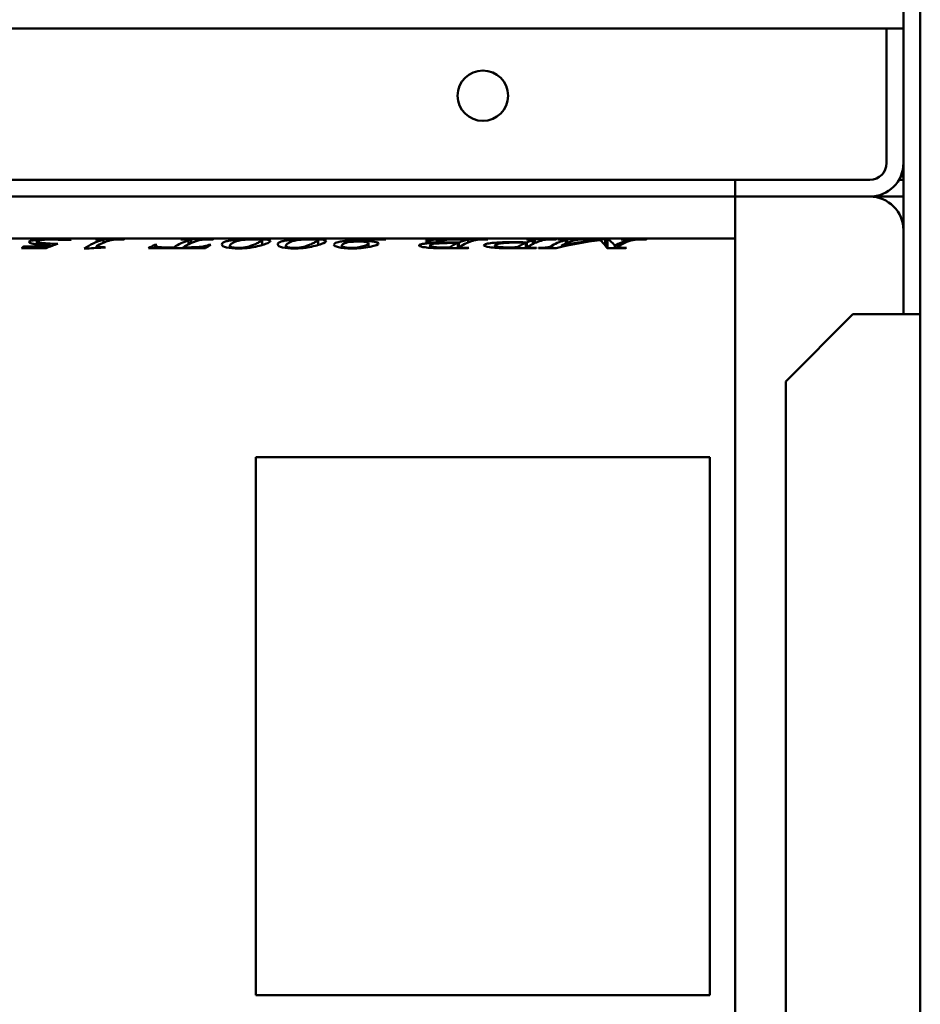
# Model space of a CAD drawing. Header units: millimetres. Extents: x 2244 to 3007, y 1348 to 2364.
# Tile 5 of 7: x 2481 to 2749, y 1721 to 2014. Entities that reach past the tile are written whole.
import ezdxf

# ---------------------------------------------------------------- set-up
doc = ezdxf.new("R2010")
doc.units = ezdxf.units.MM
doc.header["$LTSCALE"] = 12.5
doc.layers.add('Widoczne (ISO)', color=7, linetype='Continuous', lineweight=50)

msp = doc.modelspace()

# ---------------------------------------------------------------- linework, layer by layer
at = {"layer": 'Widoczne (ISO)'}
for p, q in [((2748.5, 2295.32), (2748.5, 1851.25)), ((2743.5, 1926.25), (2743.5, 2016.46)), ((2248.5, 2011.25), (2738.5, 2011.25)), ((2738.5, 2001.25), (2738.5, 2011.25)), ((2743.5, 2011.25), (2738.5, 2011.25)), ((2738.5, 2001.25), (2738.5, 1971.25)), ((2248.5, 1966.25), (2693.5, 1966.25)), ((2693.5, 1966.25), (2696.43, 1966.25)), ((2693.5, 1966.25), (2693.5, 1961.25)), ((2720.58, 1966.25), (2696.43, 1966.25)), ((2720.58, 1966.25), (2727.65, 1966.25)), ((2733.5, 1966.25), (2727.65, 1966.25)), ((2742.16, 1966.25), (2743.5, 1966.25)), ((2743.5, 1967.25), (2742.67, 1967.25)), ((2251.5, 1961.25), (2693.5, 1961.25)), ((2697.33, 1961.25), (2693.5, 1961.25)), ((2693.5, 1621.25), (2693.5, 1961.25)), ((2697.33, 1961.25), (2720.58, 1961.25)), ((2727.65, 1961.25), (2720.58, 1961.25)), ((2727.65, 1961.25), (2733.5, 1961.25)), ((2733.5, 1961.25), (2743.5, 1961.25)), ((2693.5, 1948.75), (2256.5, 1948.75)), ((2485.93, 1947.08), (2485.93, 1947.96)), ((2503.38, 1947.63), (2503.38, 1947.63)), ((2503.54, 1948.55), (2511.9, 1948.55)), ((2503.54, 1948.52), (2503.54, 1948.55)), ((2503.54, 1947.7), (2503.54, 1947.7)), ((2505.74, 1947.56), (2505.74, 1948.44)), ((2529.46, 1948.52), (2528.73, 1948.52)), ((2528.91, 1948.55), (2538.38, 1948.55)), ((2528.91, 1948.52), (2528.91, 1948.55)), ((2528.91, 1947.43), (2528.91, 1947.43)), ((2530.99, 1947.06), (2530.99, 1948.21)), ((2531.82, 1947.45), (2531.82, 1948.44)), ((2538.2, 1948.52), (2537.77, 1948.52)), ((2552.92, 1946.85), (2552.92, 1948.33)), ((2569.54, 1946.85), (2569.54, 1948.33)), ((2579.65, 1947.83), (2579.65, 1947.92)), ((2584.55, 1946.26), (2584.55, 1947.42)), ((2589.62, 1948.54), (2589.62, 1948.57)), ((2604.79, 1947.58), (2604.79, 1948.06)), ((2605.73, 1947.38), (2605.73, 1947.54)), ((2611.03, 1945.92), (2611.03, 1947.46)), ((2611.37, 1945.92), (2611.37, 1947.61)), ((2611.87, 1948.55), (2619.93, 1948.55)), ((2614.14, 1947.62), (2614.14, 1948.47)), ((2631.25, 1945.92), (2631.25, 1947.53)), ((2631.54, 1945.92), (2631.54, 1947.65)), ((2631.61, 1948.55), (2640.25, 1948.55)), ((2631.61, 1948.52), (2631.61, 1948.55)), ((2633.37, 1947.17), (2633.37, 1948.27)), ((2633.98, 1947.46), (2633.98, 1948.45)), ((2641.13, 1948.52), (2640.76, 1948.52)), ((2640.9, 1948.55), (2650.05, 1948.55)), ((2640.9, 1948.52), (2640.9, 1948.55)), ((2640.9, 1947.58), (2640.9, 1947.58)), ((2643.17, 1947.3), (2643.17, 1948.33)), ((2643.53, 1947.47), (2643.53, 1948.45)), ((2643.53, 1946.99), (2643.53, 1946.99)), ((2649.89, 1948.52), (2649.44, 1948.52)), ((2654.88, 1948.55), (2655.55, 1948.55)), ((2654.88, 1946.7), (2654.88, 1948.55)), ((2655.55, 1945.92), (2655.55, 1948.55)), ((2659.58, 1947.56), (2659.58, 1947.56)), ((2659.76, 1948.55), (2667.09, 1948.55)), ((2659.76, 1948.52), (2659.76, 1948.55)), ((2659.76, 1947.64), (2659.76, 1947.64)), ((2662.13, 1948.05), (2662.13, 1948.44)), ((2666.93, 1948.52), (2666.48, 1948.52)), ((2488.72, 1945.92), (2481.37, 1945.92)), ((2482.12, 1946.4), (2488.75, 1946.4)), ((2482.12, 1945.92), (2482.12, 1946.4)), ((2488.75, 1945.93), (2488.75, 1946.4)), ((2489.96, 1946.42), (2489.96, 1946.84)), ((2500.83, 1945.83), (2500.06, 1945.83)), ((2503.63, 1945.98), (2503.63, 1946.41)), ((2506.1, 1946.11), (2506.1, 1946.23)), ((2536.08, 1945.92), (2519.18, 1945.92)), ((2521, 1946.92), (2521.59, 1946.92)), ((2521, 1945.92), (2521, 1946.92)), ((2521.28, 1945.92), (2521.28, 1946.55)), ((2524.79, 1946.16), (2526.61, 1946.16)), ((2526.61, 1945.92), (2526.61, 1946.16)), ((2529.41, 1946.16), (2530.67, 1946.16)), ((2529.41, 1945.92), (2529.41, 1946.16)), ((2537.03, 1946.92), (2537.62, 1946.92)), ((2537.03, 1946.56), (2537.03, 1946.92)), ((2543.34, 1945.98), (2543.34, 1946.61)), ((2559.96, 1945.98), (2559.96, 1946.61)), ((2576.55, 1946.02), (2576.55, 1946.64)), ((2602.83, 1946.02), (2602.83, 1946.72)), ((2614.14, 1945.92), (2606.23, 1945.92)), ((2608.58, 1945.92), (2608.58, 1946.16)), ((2611.69, 1945.92), (2611.69, 1946.27)), ((2622.1, 1946.02), (2622.1, 1946.75)), ((2634.3, 1945.92), (2625.62, 1945.92)), ((2628.73, 1945.92), (2628.73, 1946.19)), ((2631.99, 1945.92), (2631.99, 1946.28)), ((2635.08, 1946.03), (2635.08, 1945.92)), ((2640.27, 1945.92), (2635.08, 1945.92)), ((2637.13, 1945.92), (2637.13, 1946.08)), ((2639.09, 1945.92), (2639.09, 1946.7)), ((2641.89, 1946.32), (2641.89, 1946.64)), ((2660.98, 1945.92), (2655.42, 1945.92)), ((2657.72, 1945.92), (2657.72, 1946.64)), ((2658.32, 1945.92), (2658.32, 1946.28)), ((2728.5, 1926.25), (2708.5, 1906.25)), ((2748.5, 1926.25), (2728.5, 1926.25)), ((2708.5, 1906.25), (2708.5, 1676.25)), ((2551, 1723.75), (2551, 1883.75)), ((2551, 1883.75), (2686, 1883.75)), ((2686, 1883.75), (2686, 1723.75)), ((2748.5, 1851.25), (2748.5, 1396.25)), ((2686, 1723.75), (2551, 1723.75))]:
    msp.add_line(p, q, dxfattribs=at)
msp.add_circle((2618.5, 1991.25), 7.5, dxfattribs=at)
for centre, radius, start, end in [((2733.5, 1971.25), 10, 270, 0), ((2733.5, 1971.25), 5, 270, 0), ((2733.5, 1951.25), 10, 0, 90)]:
    msp.add_arc(centre, radius, start, end, dxfattribs=at)
for centre, major_axis, ratio, start_param, end_param in [((2503.46, 1779.55), (2.4, 169.2), 0.262761, 0.052163, 0.055796), ((2511.79, 1766.84), (3.73, 181.9), 0.366028, 0.054217, 0.05772), ((2528.82, 1776.81), (2.71, 171.94), 0.289614, 0.052613, 0.056217), ((2538.29, 1776.81), (2.71, 171.94), 0.289614, 0.052613, 0.056217), ((2619.83, 1773.77), (3.04, 174.97), 0.315799, 0.053106, 0.056679), ((2631.53, 1779.55), (2.4, 169.2), 0.262761, 0.052163, 0.055796), ((2640.16, 1776.81), (2.71, 171.94), 0.289614, 0.052613, 0.056217), ((2640.83, 1782.01), (2.1, 166.74), 0.235281, 0.051757, 0.055416), ((2649.97, 1779.55), (2.4, 169.2), 0.262761, 0.052163, 0.055796), ((2659.67, 1776.81), (2.71, 171.94), 0.289614, 0.052613, 0.056217), ((2667.01, 1779.55), (2.4, 169.2), 0.262761, 0.052163, 0.055796), ((2481.74, 1778.94), (8.63, 169.8), 0.266859, 0.180101, 0.196467), ((2503.57, -200.95), (-1216.69, -1815.37), 0.946339, 3.756509, 3.759114), ((2506.2, 1770.76), (-11.66, 177.94), 0.336151, 6.088937, 6.092476), ((2614.25, 1770.79), (12.09, 177.92), 0.335722, 0.197963, 0.201502), ((2634.39, 1777.04), (9.72, 171.69), 0.284898, 0.194427, 0.198031), ((2661.06, 1779.74), (8.61, 169), 0.258482, 0.192878, 0.196511)]:
    msp.add_ellipse(centre, major_axis=major_axis, ratio=ratio, start_param=start_param, end_param=end_param, dxfattribs=at)
for points, knots in [([(2483.59, 1947.77), (2483.59, 1947.89), (2483.73, 1947.99), (2484.44, 1948.19), (2485, 1948.27), (2485.65, 1948.34), (2486.19, 1948.39), (2487.69, 1948.47), (2488.34, 1948.5), (2489.06, 1948.52)], [-1.403985, -1.403985, -1.403985, -1.403985, -1.026379, -1.026379, -0.598917, -0.598917, -0.241628, -0.241628, 0, 0, 0, 0]), ([(2485.86, 1947.09), (2485.49, 1947.13), (2485.16, 1947.18), (2484.58, 1947.29), (2484.35, 1947.35), (2483.97, 1947.46), (2483.83, 1947.52), (2483.64, 1947.65), (2483.59, 1947.71), (2483.59, 1947.77)], [-0.5981506, -0.5981506, -0.5981506, -0.5981506, -0.4532093, -0.4532093, -0.3101196, -0.3101196, -0.1613411, -0.1613411, 0, 0, 0, 0]), ([(2489.96, 1946.84), (2489.16, 1946.86), (2488.36, 1946.89), (2486.98, 1946.98), (2486.38, 1947.03), (2485.86, 1947.09)], [-0.4452847, -0.4452847, -0.4452847, -0.4452847, -0.2039536, -0.2039536, 0, 0, 0, 0]), ([(2490.86, 1948.48), (2489.63, 1948.48), (2488.51, 1948.45), (2487.48, 1948.37), (2486.45, 1948.28), (2485.93, 1948.16), (2485.93, 1947.96)], [0, 0, 0, 0, 1, 1, 1, 2, 2, 2, 2]), ([(2485.93, 1947.96), (2485.93, 1947.91), (2485.98, 1947.85), (2486.19, 1947.73), (2486.35, 1947.68), (2486.79, 1947.57), (2487.15, 1947.5), (2488.19, 1947.37), (2488.69, 1947.33), (2490.08, 1947.26), (2491.2, 1947.23), (2492.2, 1947.21)], [-0.9062641, -0.9062641, -0.9062641, -0.9062641, -0.7420419, -0.7420419, -0.5926238, -0.5926238, -0.4459712, -0.4459712, -0.3036016, -0.3036016, 0, 0, 0, 0]), ([(2492.2, 1947.21), (2491.62, 1947.03), (2491.04, 1946.83), (2489.88, 1946.4), (2489.3, 1946.17), (2488.72, 1945.92)], [-0.8628112, -0.8628112, -0.8628112, -0.8628112, -0.4314056, -0.4314056, 0, 0, 0, 0]), ([(2496.1, 1948.47), (2496.1, 1948.44), (2495.96, 1948.42), (2495.68, 1948.4), (2495.4, 1948.38), (2495.06, 1948.37), (2494.65, 1948.37)], [0, 0, 0, 0, 1, 1, 1, 2, 2, 2, 2]), ([(2505.74, 1948.44), (2505.74, 1948.47), (2505.6, 1948.48), (2505.32, 1948.5), (2505.05, 1948.51), (2504.4, 1948.52), (2503.38, 1948.52)], [0, 0, 0, 0, 1, 1, 1, 2, 2, 2, 2]), ([(2508.9, 1948.46), (2508.69, 1948.45), (2508.51, 1948.42), (2508.15, 1948.36), (2507.96, 1948.32), (2507.8, 1948.28)], [-0.2887116, -0.2887116, -0.2887116, -0.2887116, -0.1667692, -0.1667692, 0, 0, 0, 0]), ([(2531.82, 1948.44), (2531.82, 1948.47), (2531.64, 1948.49), (2531.3, 1948.5), (2530.95, 1948.51), (2530.34, 1948.52), (2529.46, 1948.52)], [0, 0, 0, 0, 1, 1, 1, 2, 2, 2, 2]), ([(2530.99, 1948.21), (2531.2, 1948.26), (2531.44, 1948.33), (2531.73, 1948.4), (2531.82, 1948.43), (2531.82, 1948.44)], [-0.1609031, -0.1609031, -0.1609031, -0.1609031, -0.0675482, -0.0675482, 0, 0, 0, 0]), ([(2535.83, 1948.5), (2535.51, 1948.49), (2535.23, 1948.47), (2534.97, 1948.44), (2534.71, 1948.41), (2534.36, 1948.35), (2533.9, 1948.22)], [0, 0, 0, 0, 1, 1, 1, 2, 2, 2, 2]), ([(2540.91, 1947.05), (2540.91, 1947.21), (2541, 1947.36), (2541.4, 1947.67), (2541.72, 1947.8), (2542.3, 1947.99), (2542.72, 1948.09), (2543.72, 1948.25), (2544.28, 1948.32), (2544.94, 1948.38)], [-1.093312, -1.093312, -1.093312, -1.093312, -0.900749, -0.900749, -0.655328, -0.655328, -0.317994, -0.317994, 0, 0, 0, 0]), ([(2545.84, 1945.83), (2544.45, 1945.83), (2543.28, 1945.95), (2542.33, 1946.16), (2541.39, 1946.37), (2540.91, 1946.69), (2540.91, 1947.05)], [0, 0, 0, 0, 1, 1, 1, 2, 2, 2, 2]), ([(2545.51, 1948.06), (2544.87, 1947.87), (2544.29, 1947.63), (2543.57, 1947.13), (2543.34, 1946.88), (2543.34, 1946.61)], [-1.129674, -1.129674, -1.129674, -1.129674, -0.491266, -0.491266, 0, 0, 0, 0]), ([(2544.94, 1948.38), (2545.41, 1948.42), (2545.93, 1948.46), (2547, 1948.51), (2547.55, 1948.53), (2548.14, 1948.55)], [-0.4266056, -0.4266056, -0.4266056, -0.4266056, -0.199219, -0.199219, 0, 0, 0, 0]), ([(2548.71, 1948.51), (2548.01, 1948.47), (2547.44, 1948.42), (2546.38, 1948.28), (2545.9, 1948.17), (2545.51, 1948.06)], [-0.6733031, -0.6733031, -0.6733031, -0.6733031, -0.3826967, -0.3826967, 0, 0, 0, 0]), ([(2545.8, 1945.99), (2546.09, 1945.99), (2546.37, 1946), (2546.94, 1946.04), (2547.22, 1946.07), (2547.83, 1946.14), (2548.21, 1946.2), (2548.97, 1946.41), (2549.23, 1946.49), (2549.89, 1946.72), (2550.27, 1946.87), (2551.01, 1947.19), (2551.38, 1947.37), (2551.7, 1947.52)], [-1.50469, -1.50469, -1.50469, -1.50469, -1.321446, -1.321446, -1.117326, -1.117326, -0.849392, -0.849392, -0.691795, -0.691795, -0.384019, -0.384019, 0, 0, 0, 0]), ([(2553.93, 1947.19), (2553.41, 1947), (2552.78, 1946.8), (2551.35, 1946.43), (2550.57, 1946.26), (2549.65, 1946.11)], [-0.7961819, -0.7961819, -0.7961819, -0.7961819, -0.3674041, -0.3674041, 0, 0, 0, 0]), ([(2550.38, 1948.57), (2551.8, 1948.57), (2552.98, 1948.55), (2553.93, 1948.48), (2554.87, 1948.41), (2555.35, 1948.29), (2555.35, 1948.06)], [0, 0, 0, 0, 1, 1, 1, 2, 2, 2, 2]), ([(2552.92, 1948.33), (2552.92, 1948.37), (2552.86, 1948.41), (2552.52, 1948.47), (2552.29, 1948.49), (2551.96, 1948.51), (2551.7, 1948.52), (2551.24, 1948.53), (2551.09, 1948.54), (2550.75, 1948.54), (2550.58, 1948.54), (2550.4, 1948.54)], [-0.3043938, -0.3043938, -0.3043938, -0.3043938, -0.2541752, -0.2541752, -0.2042852, -0.2042852, -0.1031895, -0.1031895, -0.0523212, -0.0523212, 0, 0, 0, 0]), ([(2551.7, 1947.52), (2552.07, 1947.7), (2552.39, 1947.87), (2552.8, 1948.13), (2552.92, 1948.24), (2552.92, 1948.33)], [-0.8225367, -0.8225367, -0.8225367, -0.8225367, -0.371387, -0.371387, 0, 0, 0, 0]), ([(2557.54, 1947.05), (2557.54, 1947.21), (2557.63, 1947.36), (2558.02, 1947.67), (2558.34, 1947.8), (2558.93, 1947.99), (2559.35, 1948.09), (2560.34, 1948.25), (2560.91, 1948.32), (2561.56, 1948.38)], [-1.093312, -1.093312, -1.093312, -1.093312, -0.900749, -0.900749, -0.655328, -0.655328, -0.317994, -0.317994, 0, 0, 0, 0]), ([(2562.46, 1945.83), (2561.07, 1945.83), (2559.9, 1945.95), (2558.96, 1946.16), (2558.01, 1946.37), (2557.54, 1946.69), (2557.54, 1947.05)], [0, 0, 0, 0, 1, 1, 1, 2, 2, 2, 2]), ([(2562.14, 1948.06), (2561.5, 1947.87), (2560.91, 1947.63), (2560.2, 1947.13), (2559.96, 1946.88), (2559.96, 1946.61)], [-1.129674, -1.129674, -1.129674, -1.129674, -0.491266, -0.491266, 0, 0, 0, 0]), ([(2561.56, 1948.38), (2562.04, 1948.42), (2562.56, 1948.46), (2563.63, 1948.51), (2564.17, 1948.53), (2564.76, 1948.55)], [-0.4266056, -0.4266056, -0.4266056, -0.4266056, -0.199219, -0.199219, 0, 0, 0, 0]), ([(2565.34, 1948.51), (2564.63, 1948.47), (2564.06, 1948.42), (2563, 1948.28), (2562.52, 1948.17), (2562.14, 1948.06)], [-0.6733031, -0.6733031, -0.6733031, -0.6733031, -0.3826967, -0.3826967, 0, 0, 0, 0]), ([(2562.43, 1945.99), (2562.71, 1945.99), (2562.99, 1946), (2563.56, 1946.04), (2563.85, 1946.07), (2564.46, 1946.14), (2564.84, 1946.2), (2565.6, 1946.41), (2565.86, 1946.49), (2566.51, 1946.72), (2566.89, 1946.87), (2567.64, 1947.19), (2568, 1947.37), (2568.32, 1947.52)], [-1.50469, -1.50469, -1.50469, -1.50469, -1.321446, -1.321446, -1.117326, -1.117326, -0.849392, -0.849392, -0.691795, -0.691795, -0.384019, -0.384019, 0, 0, 0, 0]), ([(2570.55, 1947.19), (2570.04, 1947), (2569.41, 1946.8), (2567.97, 1946.43), (2567.2, 1946.26), (2566.27, 1946.11)], [-0.7961819, -0.7961819, -0.7961819, -0.7961819, -0.3674041, -0.3674041, 0, 0, 0, 0]), ([(2567.01, 1948.57), (2568.42, 1948.57), (2569.6, 1948.55), (2570.55, 1948.48), (2571.5, 1948.41), (2571.97, 1948.29), (2571.97, 1948.06)], [0, 0, 0, 0, 1, 1, 1, 2, 2, 2, 2]), ([(2569.54, 1948.33), (2569.54, 1948.37), (2569.49, 1948.41), (2569.15, 1948.47), (2568.92, 1948.49), (2568.59, 1948.51), (2568.33, 1948.52), (2567.87, 1948.53), (2567.71, 1948.54), (2567.38, 1948.54), (2567.2, 1948.54), (2567.03, 1948.54)], [-0.3043938, -0.3043938, -0.3043938, -0.3043938, -0.2541752, -0.2541752, -0.2042852, -0.2042852, -0.1031895, -0.1031895, -0.0523212, -0.0523212, 0, 0, 0, 0]), ([(2568.32, 1947.52), (2568.69, 1947.7), (2569.02, 1947.87), (2569.42, 1948.13), (2569.54, 1948.24), (2569.54, 1948.33)], [-0.8225367, -0.8225367, -0.8225367, -0.8225367, -0.371387, -0.371387, 0, 0, 0, 0]), ([(2574.25, 1946.94), (2574.25, 1947.13), (2574.42, 1947.3), (2575.15, 1947.66), (2575.75, 1947.79), (2576.59, 1947.96), (2577.06, 1948.03), (2578.01, 1948.14), (2579.2, 1948.28), (2582.53, 1948.45), (2583.92, 1948.49), (2585.42, 1948.52)], [-3.892712, -3.892712, -3.892712, -3.892712, -3.150786, -3.150786, -2.185067, -2.185067, -1.251671, -1.251671, -0.481856, -0.481856, 0, 0, 0, 0]), ([(2578.84, 1947.78), (2578.15, 1947.62), (2577.54, 1947.44), (2576.78, 1947.06), (2576.55, 1946.86), (2576.55, 1946.64)], [-0.8625569, -0.8625569, -0.8625569, -0.8625569, -0.3940389, -0.3940389, 0, 0, 0, 0]), ([(2581.37, 1947.88), (2580.95, 1947.88), (2580.57, 1947.88), (2580.22, 1947.86), (2579.87, 1947.85), (2579.41, 1947.82), (2578.84, 1947.78)], [0, 0, 0, 0, 1, 1, 1, 2, 2, 2, 2]), ([(2579.45, 1946), (2580.73, 1946), (2581.9, 1946.17), (2582.96, 1946.47), (2584.02, 1946.77), (2584.55, 1947.1), (2584.55, 1947.42)], [0, 0, 0, 0, 1, 1, 1, 2, 2, 2, 2]), ([(2587.5, 1947.36), (2587.5, 1947.02), (2586.66, 1946.66), (2584.98, 1946.34), (2583.29, 1946.02), (2581.5, 1945.83), (2579.61, 1945.83)], [0, 0, 0, 0, 1, 1, 1, 2, 2, 2, 2]), ([(2586.71, 1948.49), (2585.98, 1948.46), (2585.29, 1948.44), (2583.77, 1948.36), (2583.14, 1948.32), (2582.17, 1948.24), (2581.62, 1948.19), (2580.58, 1948.07), (2580.09, 1948), (2579.65, 1947.92)], [-0.8032747, -0.8032747, -0.8032747, -0.8032747, -0.6788959, -0.6788959, -0.5174439, -0.5174439, -0.2640603, -0.2640603, 0, 0, 0, 0]), ([(2579.65, 1947.92), (2580.32, 1947.96), (2580.84, 1947.98), (2581.2, 1947.99), (2581.57, 1947.99), (2581.98, 1948), (2582.43, 1948)], [0, 0, 0, 0, 1, 1, 1, 2, 2, 2, 2]), ([(2584.55, 1947.42), (2584.55, 1947.5), (2584.48, 1947.58), (2584.07, 1947.72), (2583.79, 1947.76), (2583.37, 1947.81), (2583.06, 1947.84), (2582.49, 1947.86), (2582.28, 1947.87), (2581.83, 1947.88), (2581.6, 1947.88), (2581.37, 1947.88)], [-0.3858235, -0.3858235, -0.3858235, -0.3858235, -0.3216955, -0.3216955, -0.257878, -0.257878, -0.1360301, -0.1360301, -0.0696148, -0.0696148, 0, 0, 0, 0]), ([(2582.43, 1948), (2584.07, 1948), (2585.33, 1947.95), (2586.2, 1947.83), (2587.07, 1947.71), (2587.5, 1947.56), (2587.5, 1947.36)], [0, 0, 0, 0, 1, 1, 1, 2, 2, 2, 2]), ([(2599.56, 1946.73), (2599.56, 1946.79), (2599.6, 1946.84), (2599.75, 1946.95), (2599.87, 1947), (2600.36, 1947.15), (2600.81, 1947.21), (2601.46, 1947.31), (2602.02, 1947.36), (2603.57, 1947.47), (2604.67, 1947.51), (2605.73, 1947.54)], [-0.6882131, -0.6882131, -0.6882131, -0.6882131, -0.6492834, -0.6492834, -0.6104614, -0.6104614, -0.5233304, -0.5233304, -0.3238384, -0.3238384, 0, 0, 0, 0]), ([(2601.52, 1948.05), (2601.52, 1948.11), (2601.61, 1948.16), (2601.98, 1948.26), (2602.28, 1948.31), (2602.79, 1948.36), (2603.04, 1948.39), (2603.6, 1948.43), (2603.91, 1948.44), (2604.77, 1948.48), (2605.34, 1948.5), (2606.42, 1948.52), (2607.07, 1948.53), (2607.72, 1948.54)], [-0.7729965, -0.7729965, -0.7729965, -0.7729965, -0.6635725, -0.6635725, -0.5393578, -0.5393578, -0.4431961, -0.4431961, -0.3505394, -0.3505394, -0.1996334, -0.1996334, 0, 0, 0, 0]), ([(2605.73, 1947.54), (2604.29, 1947.6), (2603.23, 1947.68), (2602.54, 1947.77), (2601.86, 1947.86), (2601.52, 1947.96), (2601.52, 1948.05)], [0, 0, 0, 0, 1, 1, 1, 2, 2, 2, 2]), ([(2609.5, 1947.46), (2607.25, 1947.46), (2605.57, 1947.4), (2604.48, 1947.27), (2603.38, 1947.14), (2602.83, 1946.96), (2602.83, 1946.72)], [0, 0, 0, 0, 1, 1, 1, 2, 2, 2, 2]), ([(2611.35, 1948.49), (2609.63, 1948.49), (2608.1, 1948.46), (2606.78, 1948.39), (2605.45, 1948.32), (2604.79, 1948.22), (2604.79, 1948.06)], [0, 0, 0, 0, 1, 1, 1, 2, 2, 2, 2]), ([(2604.79, 1948.06), (2604.79, 1948.02), (2604.83, 1947.98), (2605.01, 1947.9), (2605.13, 1947.87), (2605.57, 1947.79), (2605.87, 1947.75), (2606.35, 1947.7), (2606.72, 1947.68), (2607.97, 1947.62), (2609.01, 1947.6), (2610.06, 1947.6)], [-0.6490218, -0.6490218, -0.6490218, -0.6490218, -0.5889439, -0.5889439, -0.5343057, -0.5343057, -0.4557158, -0.4557158, -0.313333, -0.313333, 0, 0, 0, 0]), ([(2608.58, 1946.16), (2608.99, 1946.41), (2609.4, 1946.65), (2610.21, 1947.08), (2610.62, 1947.28), (2611.03, 1947.46)], [-0.8813258, -0.8813258, -0.8813258, -0.8813258, -0.4406629, -0.4406629, 0, 0, 0, 0]), ([(2611.37, 1947.61), (2611.83, 1947.8), (2612.29, 1947.97), (2613.22, 1948.26), (2613.68, 1948.38), (2614.14, 1948.47)], [-0.9991707, -0.9991707, -0.9991707, -0.9991707, -0.4995853, -0.4995853, 0, 0, 0, 0]), ([(2617.07, 1948.47), (2616.91, 1948.45), (2616.75, 1948.42), (2616.42, 1948.36), (2616.21, 1948.31), (2616.04, 1948.27)], [-0.2939935, -0.2939935, -0.2939935, -0.2939935, -0.1815661, -0.1815661, 0, 0, 0, 0]), ([(2618.83, 1946.79), (2618.83, 1946.9), (2618.95, 1946.99), (2619.41, 1947.17), (2619.77, 1947.26), (2620.55, 1947.38), (2620.88, 1947.42), (2622.17, 1947.55), (2623.23, 1947.61), (2624.57, 1947.67), (2625.17, 1947.68), (2626.4, 1947.71), (2627.02, 1947.71), (2627.65, 1947.71)], [-1.015993, -1.015993, -1.015993, -1.015993, -0.859914, -0.859914, -0.707738, -0.707738, -0.616217, -0.616217, -0.373628, -0.373628, -0.189196, -0.189196, 0, 0, 0, 0]), ([(2628.34, 1947.58), (2627.85, 1947.58), (2627.36, 1947.58), (2626.42, 1947.56), (2625.97, 1947.54), (2624.78, 1947.48), (2624.26, 1947.43), (2623.61, 1947.34), (2623.13, 1947.27), (2622.51, 1947.09), (2622.36, 1947.02), (2622.15, 1946.89), (2622.1, 1946.82), (2622.1, 1946.75)], [-1.487837, -1.487837, -1.487837, -1.487837, -1.236435, -1.236435, -0.994882, -0.994882, -0.56892, -0.56892, -0.274184, -0.274184, -0.135569, -0.135569, 0, 0, 0, 0]), ([(2628.73, 1946.19), (2629.15, 1946.46), (2629.57, 1946.7), (2630.41, 1947.14), (2630.83, 1947.35), (2631.25, 1947.53)], [-0.9144262, -0.9144262, -0.9144262, -0.9144262, -0.4572131, -0.4572131, 0, 0, 0, 0]), ([(2633.98, 1948.45), (2633.98, 1948.47), (2633.83, 1948.49), (2633.54, 1948.5), (2633.25, 1948.51), (2632.55, 1948.52), (2631.45, 1948.52)], [0, 0, 0, 0, 1, 1, 1, 2, 2, 2, 2]), ([(2633.37, 1948.27), (2633.53, 1948.31), (2633.71, 1948.35), (2633.92, 1948.42), (2633.98, 1948.44), (2633.98, 1948.45)], [-0.165061, -0.165061, -0.165061, -0.165061, -0.0699181, -0.0699181, 0, 0, 0, 0]), ([(2640.07, 1948.52), (2638.94, 1948.52), (2638.14, 1948.51), (2637.69, 1948.49), (2637.24, 1948.46), (2636.76, 1948.4), (2636.23, 1948.26)], [0, 0, 0, 0, 1, 1, 1, 2, 2, 2, 2]), ([(2647.57, 1948.5), (2647.23, 1948.49), (2646.93, 1948.47), (2646.66, 1948.44), (2646.39, 1948.41), (2646.02, 1948.35), (2645.56, 1948.21)], [0, 0, 0, 0, 1, 1, 1, 2, 2, 2, 2]), ([(2662.13, 1948.44), (2662.13, 1948.47), (2661.98, 1948.48), (2661.7, 1948.5), (2661.41, 1948.51), (2660.7, 1948.52), (2659.58, 1948.52)], [0, 0, 0, 0, 1, 1, 1, 2, 2, 2, 2]), ([(2664.16, 1948.48), (2663.97, 1948.47), (2663.8, 1948.45), (2663.42, 1948.4), (2663.23, 1948.36), (2663.08, 1948.33)], [-0.2644954, -0.2644954, -0.2644954, -0.2644954, -0.1482629, -0.1482629, 0, 0, 0, 0]), ([(2488.75, 1946.4), (2488.95, 1946.48), (2489.15, 1946.56), (2489.56, 1946.7), (2489.76, 1946.77), (2489.96, 1946.84)], [-0.2952863, -0.2952863, -0.2952863, -0.2952863, -0.1476431, -0.1476431, 0, 0, 0, 0]), ([(2503.67, 1946.51), (2503.66, 1946.49), (2503.65, 1946.48), (2503.64, 1946.44), (2503.63, 1946.42), (2503.63, 1946.41)], [-0.06303975, -0.06303975, -0.06303975, -0.06303975, -0.03102211, -0.03102211, 0, 0, 0, 0]), ([(2503.63, 1946.41), (2503.63, 1946.34), (2503.74, 1946.29), (2503.94, 1946.25), (2504.14, 1946.21), (2504.43, 1946.19), (2504.78, 1946.19)], [0, 0, 0, 0, 1, 1, 1, 2, 2, 2, 2]), ([(2530.67, 1946.16), (2531.5, 1946.16), (2532.41, 1946.17), (2534.06, 1946.25), (2534.59, 1946.31), (2535.58, 1946.43), (2535.94, 1946.51), (2536.55, 1946.68), (2536.83, 1946.8), (2537.03, 1946.92)], [-0.4916662, -0.4916662, -0.4916662, -0.4916662, -0.4226359, -0.4226359, -0.3507942, -0.3507942, -0.2278442, -0.2278442, 0, 0, 0, 0]), ([(2543.34, 1946.61), (2543.34, 1946.51), (2543.39, 1946.41), (2543.74, 1946.22), (2543.97, 1946.17), (2544.3, 1946.1), (2544.57, 1946.06), (2545.02, 1946.02), (2545.17, 1946.01), (2545.48, 1946), (2545.64, 1945.99), (2545.8, 1945.99)], [-0.2970458, -0.2970458, -0.2970458, -0.2970458, -0.2479962, -0.2479962, -0.1999621, -0.1999621, -0.0962486, -0.0962486, -0.0484384, -0.0484384, 0, 0, 0, 0]), ([(2549.65, 1946.11), (2549.11, 1946.03), (2548.51, 1945.95), (2547.2, 1945.86), (2546.53, 1945.83), (2545.84, 1945.83)], [-0.4223718, -0.4223718, -0.4223718, -0.4223718, -0.2074007, -0.2074007, 0, 0, 0, 0]), ([(2559.96, 1946.61), (2559.96, 1946.51), (2560.02, 1946.41), (2560.37, 1946.22), (2560.6, 1946.17), (2560.93, 1946.1), (2561.19, 1946.06), (2561.64, 1946.02), (2561.79, 1946.01), (2562.11, 1946), (2562.27, 1945.99), (2562.43, 1945.99)], [-0.2970458, -0.2970458, -0.2970458, -0.2970458, -0.2479962, -0.2479962, -0.1999621, -0.1999621, -0.0962486, -0.0962486, -0.0484384, -0.0484384, 0, 0, 0, 0]), ([(2566.27, 1946.11), (2565.73, 1946.03), (2565.13, 1945.95), (2563.82, 1945.86), (2563.15, 1945.83), (2562.46, 1945.83)], [-0.4223718, -0.4223718, -0.4223718, -0.4223718, -0.2074007, -0.2074007, 0, 0, 0, 0]), ([(2579.61, 1945.83), (2577.88, 1945.83), (2576.56, 1945.96), (2575.64, 1946.19), (2574.72, 1946.43), (2574.25, 1946.68), (2574.25, 1946.94)], [0, 0, 0, 0, 1, 1, 1, 2, 2, 2, 2]), ([(2576.55, 1946.64), (2576.55, 1946.55), (2576.62, 1946.46), (2577, 1946.26), (2577.29, 1946.2), (2577.69, 1946.12), (2578.01, 1946.07), (2578.54, 1946.03), (2578.71, 1946.02), (2579.07, 1946), (2579.26, 1946), (2579.45, 1946)], [-0.3517009, -0.3517009, -0.3517009, -0.3517009, -0.2954739, -0.2954739, -0.2325953, -0.2325953, -0.1121457, -0.1121457, -0.0564223, -0.0564223, 0, 0, 0, 0]), ([(2606.23, 1945.92), (2605.7, 1945.92), (2605.16, 1945.93), (2604.14, 1945.95), (2603.66, 1945.97), (2602.63, 1946.03), (2601.93, 1946.09), (2600.91, 1946.22), (2600.49, 1946.29), (2599.95, 1946.45), (2599.8, 1946.5), (2599.61, 1946.62), (2599.56, 1946.68), (2599.56, 1946.73)], [-1.301471, -1.301471, -1.301471, -1.301471, -1.011539, -1.011539, -0.742651, -0.742651, -0.420999, -0.420999, -0.215683, -0.215683, -0.106591, -0.106591, 0, 0, 0, 0]), ([(2602.83, 1946.72), (2602.83, 1946.67), (2602.86, 1946.62), (2603, 1946.51), (2603.11, 1946.47), (2603.46, 1946.35), (2603.7, 1946.31), (2604.11, 1946.24), (2604.41, 1946.21), (2605.42, 1946.14), (2606.24, 1946.12), (2607.07, 1946.12)], [-0.5331851, -0.5331851, -0.5331851, -0.5331851, -0.4816278, -0.4816278, -0.4349587, -0.4349587, -0.367247, -0.367247, -0.2496784, -0.2496784, 0, 0, 0, 0]), ([(2611.69, 1946.27), (2611.69, 1946.2), (2611.84, 1946.14), (2612.14, 1946.1), (2612.44, 1946.06), (2613.01, 1946.03), (2613.85, 1946.03)], [0, 0, 0, 0, 1, 1, 1, 2, 2, 2, 2]), ([(2625.62, 1945.92), (2623.35, 1945.92), (2621.65, 1946.01), (2620.52, 1946.19), (2619.39, 1946.36), (2618.83, 1946.57), (2618.83, 1946.79)], [0, 0, 0, 0, 1, 1, 1, 2, 2, 2, 2]), ([(2622.1, 1946.75), (2622.1, 1946.7), (2622.13, 1946.65), (2622.26, 1946.55), (2622.35, 1946.5), (2622.68, 1946.39), (2622.93, 1946.34), (2623.35, 1946.27), (2623.66, 1946.24), (2624.3, 1946.19), (2624.62, 1946.17), (2625.32, 1946.15), (2625.71, 1946.15), (2626.09, 1946.15)], [-0.4760676, -0.4760676, -0.4760676, -0.4760676, -0.430807, -0.430807, -0.3894178, -0.3894178, -0.3233026, -0.3233026, -0.2133623, -0.2133623, -0.1144216, -0.1144216, 0, 0, 0, 0]), ([(2632.63, 1946.79), (2632.46, 1946.69), (2632.28, 1946.58), (2632.06, 1946.41), (2631.99, 1946.33), (2631.99, 1946.28)], [-0.2138685, -0.2138685, -0.2138685, -0.2138685, -0.0875649, -0.0875649, 0, 0, 0, 0]), ([(2631.99, 1946.28), (2631.99, 1946.22), (2632.14, 1946.16), (2632.44, 1946.11), (2632.75, 1946.07), (2633.43, 1946.04), (2634.48, 1946.03)], [0, 0, 0, 0, 1, 1, 1, 2, 2, 2, 2]), ([(2637.13, 1946.08), (2637.31, 1946.09), (2637.47, 1946.11), (2637.86, 1946.18), (2638.04, 1946.22), (2638.3, 1946.3), (2638.47, 1946.37), (2638.78, 1946.52), (2638.95, 1946.62), (2639.09, 1946.7)], [-0.3691838, -0.3691838, -0.3691838, -0.3691838, -0.337161, -0.337161, -0.2852366, -0.2852366, -0.1625143, -0.1625143, 0, 0, 0, 0]), ([(2658.32, 1946.28), (2658.68, 1946.19), (2659.02, 1946.13), (2659.34, 1946.1), (2659.67, 1946.07), (2660.26, 1946.05), (2661.14, 1946.03)], [0, 0, 0, 0, 1, 1, 1, 2, 2, 2, 2])]:
    msp.add_open_spline(points, degree=3, knots=knots, dxfattribs=at)
for points in [[(2489.06, 1948.52), (2490.32, 1948.56), (2491.58, 1948.57), (2492.85, 1948.57)], [(2491.66, 1948.48), (2491.44, 1948.48), (2491.17, 1948.48), (2490.86, 1948.48)], [(2492.72, 1948.43), (2492.29, 1948.45), (2491.94, 1948.47), (2491.66, 1948.48)], [(2494.65, 1948.37), (2494.07, 1948.37), (2493.43, 1948.39), (2492.72, 1948.43)], [(2492.85, 1948.57), (2493.95, 1948.57), (2494.82, 1948.56), (2495.46, 1948.53)], [(2495.46, 1948.53), (2495.89, 1948.52), (2496.1, 1948.49), (2496.1, 1948.47)], [(2500.06, 1945.83), (2501.8, 1947), (2503.54, 1947.81), (2505.29, 1948.28)], [(2507.8, 1948.28), (2506.55, 1947.94), (2505.3, 1947.43), (2504.05, 1946.73)], [(2505.29, 1948.28), (2505.59, 1948.36), (2505.74, 1948.41), (2505.74, 1948.44)], [(2509.91, 1948.51), (2509.46, 1948.5), (2509.13, 1948.48), (2508.9, 1948.46)], [(2511.67, 1948.52), (2510.78, 1948.52), (2510.2, 1948.52), (2509.91, 1948.51)], [(2526.61, 1946.16), (2528.07, 1947.1), (2529.53, 1947.78), (2530.99, 1948.21)], [(2533.9, 1948.22), (2532.4, 1947.79), (2530.91, 1947.1), (2529.41, 1946.16)], [(2537.77, 1948.52), (2536.93, 1948.52), (2536.28, 1948.51), (2535.83, 1948.5)], [(2548.14, 1948.55), (2548.78, 1948.56), (2549.53, 1948.57), (2550.38, 1948.57)], [(2550.4, 1948.54), (2549.74, 1948.54), (2549.18, 1948.53), (2548.71, 1948.51)], [(2555.35, 1948.06), (2555.35, 1947.83), (2554.87, 1947.54), (2553.93, 1947.19)], [(2564.76, 1948.55), (2565.41, 1948.56), (2566.16, 1948.57), (2567.01, 1948.57)], [(2567.03, 1948.54), (2566.37, 1948.54), (2565.81, 1948.53), (2565.34, 1948.51)], [(2571.97, 1948.06), (2571.97, 1947.83), (2571.5, 1947.54), (2570.55, 1947.19)], [(2585.42, 1948.52), (2586.55, 1948.55), (2587.96, 1948.56), (2589.62, 1948.57)], [(2589.62, 1948.54), (2588.51, 1948.53), (2587.54, 1948.51), (2586.71, 1948.49)], [(2607.72, 1948.54), (2608.61, 1948.55), (2609.99, 1948.55), (2611.87, 1948.55)], [(2611.03, 1947.46), (2610.32, 1947.46), (2609.81, 1947.46), (2609.5, 1947.46)], [(2610.06, 1947.6), (2610.42, 1947.6), (2610.85, 1947.61), (2611.37, 1947.61)], [(2614.14, 1948.47), (2612.95, 1948.48), (2612.02, 1948.49), (2611.35, 1948.49)], [(2616.04, 1948.27), (2614.76, 1947.92), (2613.48, 1947.39), (2612.2, 1946.67)], [(2618, 1948.51), (2617.57, 1948.5), (2617.26, 1948.48), (2617.07, 1948.47)], [(2619.73, 1948.52), (2618.88, 1948.52), (2618.3, 1948.51), (2618, 1948.51)], [(2627.65, 1947.71), (2628.67, 1947.71), (2629.97, 1947.69), (2631.54, 1947.65)], [(2631.25, 1947.53), (2630.04, 1947.57), (2629.07, 1947.58), (2628.34, 1947.58)], [(2631.54, 1947.65), (2632.15, 1947.9), (2632.76, 1948.11), (2633.37, 1948.27)], [(2636.23, 1948.26), (2635.03, 1947.94), (2633.83, 1947.44), (2632.63, 1946.79)], [(2639.09, 1946.7), (2640.45, 1947.45), (2641.81, 1948), (2643.17, 1948.33)], [(2653.29, 1948.28), (2648.95, 1947.83), (2644.61, 1947.04), (2640.27, 1945.92)], [(2643.09, 1948.5), (2642.67, 1948.51), (2642.02, 1948.52), (2641.13, 1948.52)], [(2641.89, 1946.64), (2646.22, 1947.61), (2650.55, 1948.25), (2654.88, 1948.55)], [(2645.56, 1948.21), (2644.33, 1947.86), (2643.11, 1947.33), (2641.89, 1946.64)], [(2643.53, 1948.45), (2643.53, 1948.47), (2643.38, 1948.49), (2643.09, 1948.5)], [(2643.17, 1948.33), (2643.41, 1948.39), (2643.53, 1948.42), (2643.53, 1948.45)], [(2649.44, 1948.52), (2648.62, 1948.52), (2648, 1948.51), (2647.57, 1948.5)], [(2655.42, 1945.92), (2654.71, 1947.04), (2654, 1947.83), (2653.29, 1948.28)], [(2655.55, 1948.55), (2656.27, 1948.25), (2657, 1947.61), (2657.72, 1946.64)], [(2657.72, 1946.64), (2659.02, 1947.38), (2660.32, 1947.93), (2661.62, 1948.28)], [(2663.08, 1948.33), (2661.49, 1947.93), (2659.91, 1947.24), (2658.32, 1946.28)], [(2661.62, 1948.28), (2661.96, 1948.37), (2662.13, 1948.42), (2662.13, 1948.44)], [(2666.48, 1948.52), (2665.41, 1948.52), (2664.64, 1948.51), (2664.16, 1948.48)], [(2504.05, 1946.73), (2503.82, 1946.61), (2503.69, 1946.53), (2503.67, 1946.51)], [(2504.78, 1946.19), (2505.06, 1946.19), (2505.5, 1946.2), (2506.1, 1946.23)], [(2519.18, 1945.92), (2519.79, 1946.29), (2520.39, 1946.62), (2521, 1946.92)], [(2521.59, 1946.92), (2521.39, 1946.79), (2521.28, 1946.66), (2521.28, 1946.55)], [(2521.28, 1946.55), (2521.28, 1946.42), (2521.52, 1946.31), (2522, 1946.24)], [(2522, 1946.24), (2522.36, 1946.19), (2523.29, 1946.16), (2524.79, 1946.16)], [(2537.62, 1946.92), (2537.11, 1946.62), (2536.59, 1946.29), (2536.08, 1945.92)], [(2607.07, 1946.12), (2607.47, 1946.12), (2607.97, 1946.13), (2608.58, 1946.16)], [(2612.2, 1946.67), (2611.86, 1946.49), (2611.69, 1946.35), (2611.69, 1946.27)], [(2613.85, 1946.03), (2614.03, 1946.03), (2614.2, 1946.03), (2614.35, 1946.03)], [(2626.09, 1946.15), (2626.82, 1946.15), (2627.7, 1946.16), (2628.73, 1946.19)], [(2635.08, 1946.03), (2636.24, 1946.05), (2636.92, 1946.06), (2637.13, 1946.08)]]:
    msp.add_open_spline(points, degree=3, dxfattribs=at)

doc.saveas('drawing.dxf')
